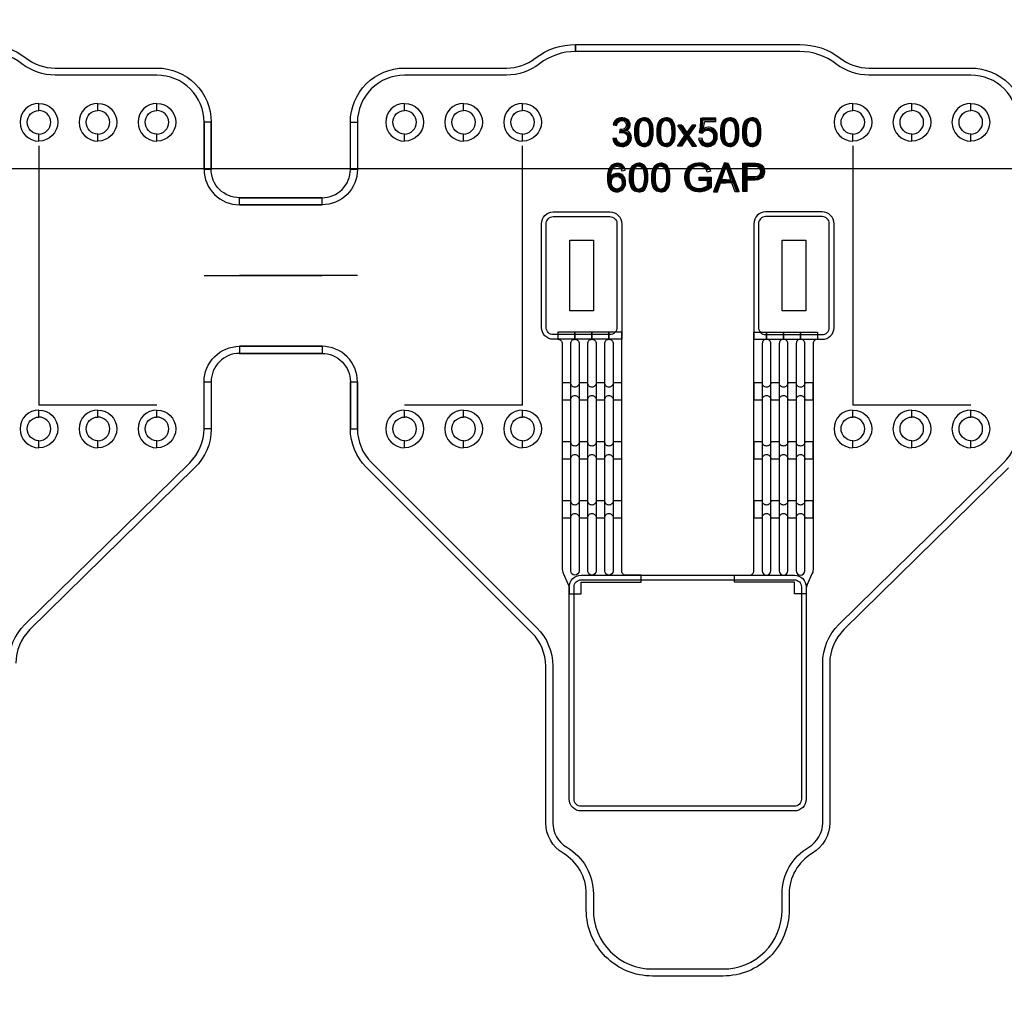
# Model space of a CAD drawing. Extents: x -63500 to 63500, y -63500 to 63500.
# Tile 28 of 256: x -25936 to -21763, y -28521 to -24367. Entities that reach past the tile are written whole.
import ezdxf

# ---------------------------------------------------------------- set-up
doc = ezdxf.new("R2010")
doc.units = 13
doc.header["$MEASUREMENT"] = 0
for name, color, linetype in [('1_Metal', 2, 'Continuous'), ('2_Electrodes', 5, 'Continuous'), ('3_Outline', 4, 'Continuous')]:
    doc.layers.add(name, color=color, linetype=linetype)
doc.styles.get("Standard").update_dxf_attribs({"font": 'arial.ttf'})

msp = doc.modelspace()

# ---------------------------------------------------------------- linework, layer by layer
for p, q in [((-25854.9, -24901.9), (-25854.9, -26001.9)), ((-23804.9, -26001.9), (-23804.9, -24901.9)), ((-22404.9, -24901.9), (-22404.9, -26001.9)), ((0, -25000), (-34000, -25000)), ((-25154.9, -25451.9), (-24654.9, -25451.9)), ((-24504.9, -25451.9), (-25004.9, -25451.9)), ((-25604.9, -26001.9), (-25854.9, -26001.9)), ((-25354.9, -26001.9), (-25604.9, -26001.9)), ((-24054.9, -26001.9), (-24304.9, -26001.9)), ((-23804.9, -26001.9), (-24054.9, -26001.9)), ((-22154.9, -26001.9), (-22404.9, -26001.9)), ((-21904.9, -26001.9), (-22154.9, -26001.9))]:
    msp.add_line(p, q)
for points in [[(-23604.9, -25601.9), (-23604.9, -25301.9), (-23504.9, -25301.9), (-23504.9, -25601.9)], [(-22704.9, -25601.9), (-22704.9, -25301.9), (-22604.9, -25301.9), (-22604.9, -25601.9)]]:
    msp.add_lwpolyline(points, close=True)
for radius in [50000, 47500, 45000]:
    msp.add_circle((0, 0), radius)
at = {"layer": '1_Metal'}
msp.add_line((-23384.9, -25721.9), (-23384.9, -25721.9), dxfattribs=at)
for points in [[(-50000, 0, 1), (50000, 0), (51000, 0, -1), (-51000, 0)], [(-23674.9, -25721.9, -0.414214), (-23724.9, -25671.9), (-23724.9, -25231.9, -0.414214), (-23674.9, -25181.9), (-23434.9, -25181.9, -0.414214), (-23384.9, -25231.9), (-23384.9, -25721.9)], [(-22534.9, -25721.9, 0.414214), (-22484.9, -25671.9), (-22484.9, -25231.9, 0.414214), (-22534.9, -25181.9), (-22774.9, -25181.9, 0.414214), (-22824.9, -25231.9), (-22824.9, -25721.9)], [(-23556.9, -26801.9), (-23556.9, -26751.9), (-23302.9, -26751.9), (-23302.9, -26721.9), (-23366.9, -26721.9, -0.414214), (-23384.9, -26703.9), (-23384.9, -25691.9), (-23438.9, -25691.9), (-23438.9, -25721.9, -0.414214), (-23420.9, -25739.9), (-23420.9, -26703.9, -1), (-23456.9, -26703.9), (-23456.9, -25739.9, -0.414214), (-23438.9, -25721.9), (-23438.9, -25721.9), (-23438.9, -25691.9), (-23510.9, -25691.9), (-23510.9, -25721.9, -0.414214), (-23492.9, -25739.9), (-23492.9, -26703.9, -1), (-23528.9, -26703.9), (-23528.9, -25739.9, -0.414214), (-23510.9, -25721.9), (-23510.9, -25721.9), (-23510.9, -25691.9), (-23582.9, -25691.9), (-23582.9, -25721.9, -0.414214), (-23564.9, -25739.9), (-23564.9, -26703.9, -1), (-23600.9, -26703.9), (-23600.9, -25739.9, -0.414214), (-23582.9, -25721.9), (-23582.9, -25721.9), (-23582.9, -25691.9), (-23654.9, -25691.9), (-23654.9, -25721.9, -0.414214), (-23636.9, -25739.9), (-23636.9, -26693.4, 0.104248), (-23632.6, -26713.6), (-23611.1, -26762.3, -0.104248), (-23606.9, -26782.5), (-23606.9, -26801.9)], [(-22652.9, -26801.9), (-22652.9, -26751.9), (-22906.9, -26751.9), (-22906.9, -26721.9), (-22842.9, -26721.9, 0.414214), (-22824.9, -26703.9), (-22824.9, -25691.9), (-22770.9, -25691.9), (-22770.9, -25721.9, 0.414214), (-22788.9, -25739.9), (-22788.9, -26703.9, 1), (-22752.9, -26703.9), (-22752.9, -25739.9, 0.414214), (-22770.9, -25721.9), (-22770.9, -25721.9), (-22770.9, -25691.9), (-22698.9, -25691.9), (-22698.9, -25721.9, 0.414214), (-22716.9, -25739.9), (-22716.9, -26703.9, 1), (-22680.9, -26703.9), (-22680.9, -25739.9, 0.414214), (-22698.9, -25721.9), (-22698.9, -25721.9), (-22698.9, -25691.9), (-22626.9, -25691.9), (-22626.9, -25721.9, 0.414214), (-22644.9, -25739.9), (-22644.9, -26703.9, 1), (-22608.9, -26703.9), (-22608.9, -25739.9, 0.414214), (-22626.9, -25721.9), (-22626.9, -25721.9), (-22626.9, -25691.9), (-22554.9, -25691.9), (-22554.9, -25721.9, 0.414214), (-22572.9, -25739.9), (-22572.9, -26693.4, -0.104248), (-22577.1, -26713.6), (-22598.6, -26762.3, 0.104248), (-22602.9, -26782.5), (-22602.9, -26801.9)], [(-23600.9, -25906.7), (-23636.9, -25906.7), (-23636.9, -25978.7), (-23600.9, -25978.7, -0.414214), (-23582.9, -25960.7), (-23582.9, -25960.7, -0.414214), (-23564.9, -25978.7), (-23528.9, -25978.7, -0.414214), (-23510.9, -25960.7), (-23510.9, -25960.7, -0.414214), (-23492.9, -25978.7), (-23456.9, -25978.7, -0.414214), (-23438.9, -25960.7), (-23438.9, -25960.7, -0.414214), (-23420.9, -25978.7), (-23384.9, -25978.7), (-23384.9, -25906.7), (-23420.9, -25906.7, -0.414214), (-23438.9, -25924.7), (-23438.9, -25924.7, -0.414214), (-23456.9, -25906.7), (-23492.9, -25906.7, -0.414214), (-23510.9, -25924.7), (-23510.9, -25924.7, -0.414214), (-23528.9, -25906.7), (-23564.9, -25906.7, -0.414214), (-23582.9, -25924.7), (-23582.9, -25924.7, -0.414214)], [(-22788.9, -25906.7), (-22824.9, -25906.7), (-22824.9, -25978.7), (-22788.9, -25978.7, -0.414214), (-22770.9, -25960.7), (-22770.9, -25960.7, -0.414214), (-22752.9, -25978.7), (-22716.9, -25978.7, -0.414214), (-22698.9, -25960.7), (-22698.9, -25960.7, -0.414214), (-22680.9, -25978.7), (-22644.9, -25978.7, -0.414214), (-22626.9, -25960.7), (-22626.9, -25960.7, -0.414214), (-22608.9, -25978.7), (-22572.9, -25978.7), (-22572.9, -25906.7), (-22608.9, -25906.7, -0.414214), (-22626.9, -25924.7), (-22626.9, -25924.7, -0.414214), (-22644.9, -25906.7), (-22680.9, -25906.7, -0.414214), (-22698.9, -25924.7), (-22698.9, -25924.7, -0.414214), (-22716.9, -25906.7), (-22752.9, -25906.7, -0.414214), (-22770.9, -25924.7), (-22770.9, -25924.7, -0.414214)], [(-23600.9, -26156.7), (-23636.9, -26156.7), (-23636.9, -26228.7), (-23600.9, -26228.7, -0.414214), (-23582.9, -26210.7), (-23582.9, -26210.7, -0.414214), (-23564.9, -26228.7), (-23528.9, -26228.7, -0.414214), (-23510.9, -26210.7), (-23510.9, -26210.7, -0.414214), (-23492.9, -26228.7), (-23456.9, -26228.7, -0.414214), (-23438.9, -26210.7), (-23438.9, -26210.7, -0.414214), (-23420.9, -26228.7), (-23384.9, -26228.7), (-23384.9, -26156.7), (-23420.9, -26156.7, -0.414214), (-23438.9, -26174.7), (-23438.9, -26174.7, -0.414214), (-23456.9, -26156.7), (-23492.9, -26156.7, -0.414214), (-23510.9, -26174.7), (-23510.9, -26174.7, -0.414214), (-23528.9, -26156.7), (-23564.9, -26156.7, -0.414214), (-23582.9, -26174.7), (-23582.9, -26174.7, -0.414214)], [(-22788.9, -26156.7), (-22824.9, -26156.7), (-22824.9, -26228.7), (-22788.9, -26228.7, -0.414214), (-22770.9, -26210.7), (-22770.9, -26210.7, -0.414214), (-22752.9, -26228.7), (-22716.9, -26228.7, -0.414214), (-22698.9, -26210.7), (-22698.9, -26210.7, -0.414214), (-22680.9, -26228.7), (-22644.9, -26228.7, -0.414214), (-22626.9, -26210.7), (-22626.9, -26210.7, -0.414214), (-22608.9, -26228.7), (-22572.9, -26228.7), (-22572.9, -26156.7), (-22608.9, -26156.7, -0.414214), (-22626.9, -26174.7), (-22626.9, -26174.7, -0.414214), (-22644.9, -26156.7), (-22680.9, -26156.7, -0.414214), (-22698.9, -26174.7), (-22698.9, -26174.7, -0.414214), (-22716.9, -26156.7), (-22752.9, -26156.7, -0.414214), (-22770.9, -26174.7), (-22770.9, -26174.7, -0.414214)], [(-23600.9, -26406.7), (-23636.9, -26406.7), (-23636.9, -26478.7), (-23600.9, -26478.7, -0.414214), (-23582.9, -26460.7), (-23582.9, -26460.7, -0.414214), (-23564.9, -26478.7), (-23528.9, -26478.7, -0.414214), (-23510.9, -26460.7), (-23510.9, -26460.7, -0.414214), (-23492.9, -26478.7), (-23456.9, -26478.7, -0.414214), (-23438.9, -26460.7), (-23438.9, -26460.7, -0.414214), (-23420.9, -26478.7), (-23384.9, -26478.7), (-23384.9, -26406.7), (-23420.9, -26406.7, -0.414214), (-23438.9, -26424.7), (-23438.9, -26424.7, -0.414214), (-23456.9, -26406.7), (-23492.9, -26406.7, -0.414214), (-23510.9, -26424.7), (-23510.9, -26424.7, -0.414214), (-23528.9, -26406.7), (-23564.9, -26406.7, -0.414214), (-23582.9, -26424.7), (-23582.9, -26424.7, -0.414214)], [(-22788.9, -26406.7), (-22824.9, -26406.7), (-22824.9, -26478.7), (-22788.9, -26478.7, -0.414214), (-22770.9, -26460.7), (-22770.9, -26460.7, -0.414214), (-22752.9, -26478.7), (-22716.9, -26478.7, -0.414214), (-22698.9, -26460.7), (-22698.9, -26460.7, -0.414214), (-22680.9, -26478.7), (-22644.9, -26478.7, -0.414214), (-22626.9, -26460.7), (-22626.9, -26460.7, -0.414214), (-22608.9, -26478.7), (-22572.9, -26478.7), (-22572.9, -26406.7), (-22608.9, -26406.7, -0.414214), (-22626.9, -26424.7), (-22626.9, -26424.7, -0.414214), (-22644.9, -26406.7), (-22680.9, -26406.7, -0.414214), (-22698.9, -26424.7), (-22698.9, -26424.7, -0.414214), (-22716.9, -26406.7), (-22752.9, -26406.7, -0.414214), (-22770.9, -26424.7), (-22770.9, -26424.7, -0.414214)], [(-22652.9, -26721.9, -0.414214), (-22602.9, -26771.9), (-22602.9, -27671.9, -0.414214), (-22652.9, -27721.9), (-23556.9, -27721.9, -0.414214), (-23606.9, -27671.9), (-23606.9, -26771.9, -0.414214), (-23556.9, -26721.9), (-22652.9, -26721.9)]]:
    msp.add_lwpolyline(points, format="xyb", close=True, dxfattribs=at)
for points in [[(-23421, -24813.2), (-23406, -24815.8), (-23402.8, -24804.7), (-23394.6, -24796.7), (-23385.2, -24794.4), (-23376.2, -24796), (-23368.1, -24802.4), (-23364.6, -24812.7), (-23367.2, -24823), (-23374.9, -24829.6), (-23384.4, -24832.6), (-23392, -24832.6), (-23393.5, -24846.1), (-23383, -24844), (-23373.5, -24846), (-23365.2, -24851.3), (-23360.5, -24859.9), (-23359.6, -24867.7), (-23360.8, -24875.6), (-23364.8, -24883), (-23371, -24888.7), (-23379.7, -24892.1), (-23388.5, -24892.1), (-23395, -24889.7), (-23401.6, -24884.2), (-23405.8, -24875.8), (-23407.6, -24868.8), (-23422.8, -24870.6), (-23419.5, -24882.9), (-23413.2, -24892.4), (-23404.1, -24900), (-23394.3, -24903.7), (-23384.8, -24904.8), (-23376.2, -24904.2), (-23365, -24900.7), (-23356.1, -24894.2), (-23349, -24886), (-23345, -24876.8), (-23343.8, -24867.5), (-23344.6, -24859.9), (-23347.6, -24851.2), (-23353.4, -24843.9), (-23359.4, -24839.9), (-23366.2, -24837.7), (-23359.5, -24833.7), (-23353.4, -24826.6), (-23350.1, -24818.2), (-23350.1, -24809.3), (-23353.3, -24799), (-23360.3, -24790.8), (-23370.9, -24784.8), (-23380.2, -24782.4), (-23388.2, -24782.4), (-23397.5, -24784.2), (-23407, -24789.1), (-23413.6, -24795.5), (-23418.1, -24803.5), (-23421, -24813.2)], [(-23290.3, -24904.2), (-23296.5, -24904.2), (-23308.3, -24900.4), (-23316.2, -24893.4), (-23322.6, -24883.6), (-23326.8, -24870.6), (-23328.7, -24857.1), (-23328.7, -24832.4), (-23327.1, -24817.3), (-23322.8, -24804.4), (-23315.5, -24792.9), (-23306.6, -24786), (-23296.6, -24782.5), (-23290.3, -24782.4), (-23290.3, -24794.4), (-23296.4, -24795.3), (-23303.2, -24799.2), (-23309.2, -24807.7), (-23312.3, -24819.1), (-23313.6, -24829), (-23314.2, -24838.7), (-23314.2, -24848.3), (-23313.7, -24857.2), (-23312.8, -24866), (-23310.7, -24875.6), (-23307.2, -24883.1), (-23301.7, -24888.8), (-23295.8, -24891.7), (-23290.3, -24892.6)], [(-23290.3, -24904.2), (-23284.1, -24904.2), (-23272.2, -24900.4), (-23264.4, -24893.4), (-23257.9, -24883.6), (-23253.7, -24870.6), (-23251.8, -24857.1), (-23251.8, -24832.4), (-23253.5, -24817.3), (-23257.7, -24804.4), (-23265, -24792.9), (-23273.9, -24786), (-23283.9, -24782.5), (-23290.3, -24782.4), (-23290.3, -24794.4), (-23284.2, -24795.3), (-23277.3, -24799.2), (-23271.3, -24807.7), (-23268.2, -24819.1), (-23266.9, -24829), (-23266.3, -24838.7), (-23266.3, -24848.3), (-23266.8, -24857.2), (-23267.8, -24866), (-23269.8, -24875.6), (-23273.4, -24883.1), (-23278.9, -24888.8), (-23284.7, -24891.7), (-23290.3, -24892.6)], [(-23196.4, -24904.2), (-23202.6, -24904.2), (-23214.5, -24900.4), (-23222.3, -24893.4), (-23228.8, -24883.6), (-23233, -24870.6), (-23234.8, -24857.1), (-23234.8, -24832.4), (-23233.2, -24817.3), (-23229, -24804.4), (-23221.7, -24792.9), (-23212.8, -24786), (-23202.7, -24782.5), (-23196.4, -24782.4), (-23196.4, -24794.4), (-23202.5, -24795.3), (-23209.4, -24799.2), (-23215.4, -24807.7), (-23218.5, -24819.1), (-23219.8, -24829), (-23220.4, -24838.7), (-23220.4, -24848.3), (-23219.9, -24857.2), (-23218.9, -24866), (-23216.9, -24875.6), (-23213.3, -24883.1), (-23207.8, -24888.8), (-23202, -24891.7), (-23196.4, -24892.6)], [(-23196.4, -24904.2), (-23190.2, -24904.2), (-23178.3, -24900.4), (-23170.5, -24893.4), (-23164.1, -24883.6), (-23159.9, -24870.6), (-23158, -24857.1), (-23158, -24832.4), (-23159.6, -24817.3), (-23163.8, -24804.4), (-23171.1, -24792.9), (-23180.1, -24786), (-23190.1, -24782.5), (-23196.4, -24782.4), (-23196.4, -24794.4), (-23190.3, -24795.3), (-23183.4, -24799.2), (-23177.5, -24807.7), (-23174.3, -24819.1), (-23173, -24829), (-23172.4, -24838.7), (-23172.4, -24848.3), (-23172.9, -24857.2), (-23173.9, -24866), (-23176, -24875.6), (-23179.5, -24883.1), (-23185, -24888.8), (-23190.8, -24891.7), (-23196.4, -24892.6)], [(-22985.1, -24798.5), (-22985.1, -24784.4), (-23044.7, -24784.4), (-23056.1, -24845.9), (-23042.9, -24848.1), (-23034.8, -24839.6), (-23024.7, -24835.9), (-23016.9, -24835.9), (-23005.2, -24840.4), (-22997.5, -24849.9), (-22995.2, -24860.1), (-22995.2, -24868.2), (-22998.3, -24879), (-23004.8, -24886.5), (-23012.7, -24891.5), (-23019.3, -24892.5), (-23026.2, -24891.9), (-23034.7, -24887.8), (-23040.4, -24880.7), (-23043.6, -24869.8), (-23059.1, -24871.2), (-23057.1, -24880.7), (-23052.8, -24889.3), (-23047.1, -24895.9), (-23038.9, -24900.9), (-23028.2, -24904.3), (-23015.5, -24904.3), (-23006.8, -24902.6), (-22997, -24897.8), (-22989.2, -24890.4), (-22983.9, -24882.2), (-22980.5, -24872.1), (-22979.5, -24861.9), (-22980.7, -24851.5), (-22984.3, -24841.6), (-22990.1, -24834.3), (-22997.6, -24828.2), (-23006.3, -24824.3), (-23014, -24823.3), (-23019.7, -24823.3), (-23025.1, -24824.1), (-23031, -24826.1), (-23039.4, -24830.7), (-23032.9, -24798.5), (-22985.1, -24798.5)], [(-22926.7, -24904.2), (-22932.9, -24904.2), (-22944.8, -24900.4), (-22952.6, -24893.4), (-22959.1, -24883.6), (-22963.3, -24870.6), (-22965.2, -24857.1), (-22965.2, -24832.4), (-22963.5, -24817.3), (-22959.3, -24804.4), (-22952, -24792.9), (-22943.1, -24786), (-22933.1, -24782.5), (-22926.7, -24782.4), (-22926.7, -24794.4), (-22932.8, -24795.3), (-22939.7, -24799.2), (-22945.7, -24807.7), (-22948.8, -24819.1), (-22950.1, -24829), (-22950.7, -24838.7), (-22950.7, -24848.3), (-22950.2, -24857.2), (-22949.2, -24866), (-22947.2, -24875.6), (-22943.6, -24883.1), (-22938.1, -24888.8), (-22932.3, -24891.7), (-22926.7, -24892.6)], [(-22926.7, -24904.2), (-22920.5, -24904.2), (-22908.6, -24900.4), (-22900.8, -24893.4), (-22894.4, -24883.6), (-22890.2, -24870.6), (-22888.3, -24857.1), (-22888.3, -24832.4), (-22889.9, -24817.3), (-22894.1, -24804.4), (-22901.5, -24792.9), (-22910.4, -24786), (-22920.4, -24782.5), (-22926.7, -24782.4), (-22926.7, -24794.4), (-22920.6, -24795.3), (-22913.8, -24799.2), (-22907.8, -24807.7), (-22904.7, -24819.1), (-22903.4, -24829), (-22902.8, -24838.7), (-22902.8, -24848.3), (-22903.3, -24857.2), (-22904.2, -24866), (-22906.3, -24875.6), (-22909.8, -24883.1), (-22915.3, -24888.8), (-22921.2, -24891.7), (-22926.7, -24892.6)], [(-22832.9, -24904.2), (-22839.1, -24904.2), (-22851, -24900.4), (-22858.8, -24893.4), (-22865.2, -24883.6), (-22869.4, -24870.6), (-22871.3, -24857.1), (-22871.3, -24832.4), (-22869.7, -24817.3), (-22865.5, -24804.4), (-22858.2, -24792.9), (-22849.2, -24786), (-22839.2, -24782.5), (-22832.9, -24782.4), (-22832.9, -24794.4), (-22839, -24795.3), (-22845.9, -24799.2), (-22851.8, -24807.7), (-22855, -24819.1), (-22856.3, -24829), (-22856.9, -24838.7), (-22856.9, -24848.3), (-22856.4, -24857.2), (-22855.4, -24866), (-22853.3, -24875.6), (-22849.8, -24883.1), (-22844.3, -24888.8), (-22838.5, -24891.7), (-22832.9, -24892.6)], [(-22832.9, -24904.2), (-22826.7, -24904.2), (-22814.8, -24900.4), (-22807, -24893.4), (-22800.6, -24883.6), (-22796.3, -24870.6), (-22794.5, -24857.1), (-22794.5, -24832.4), (-22796.1, -24817.3), (-22800.3, -24804.4), (-22807.6, -24792.9), (-22816.5, -24786), (-22826.6, -24782.5), (-22832.9, -24782.4), (-22832.9, -24794.4), (-22826.8, -24795.3), (-22819.9, -24799.2), (-22813.9, -24807.7), (-22810.8, -24819.1), (-22809.5, -24829), (-22808.9, -24838.7), (-22808.9, -24848.3), (-22809.4, -24857.2), (-22810.4, -24866), (-22812.4, -24875.6), (-22816, -24883.1), (-22821.5, -24888.8), (-22827.3, -24891.7), (-22832.9, -24892.6)], [(-23146.4, -24815.8), (-23128.4, -24815.8), (-23108.3, -24845.9), (-23108.3, -24869.3), (-23130.8, -24902.7), (-23148.6, -24902.7), (-23116.9, -24857.8), (-23146.4, -24815.8)], [(-23070.1, -24815.8), (-23088.1, -24815.8), (-23108.3, -24845.9), (-23108.3, -24869.3), (-23085.7, -24902.7), (-23067.9, -24902.7), (-23099.6, -24857.8), (-23070.1, -24815.8)], [(-23384.2, -25007.1), (-23369.9, -25005.6), (-23372.8, -24994.3), (-23379.5, -24985.5), (-23386.9, -24980.1), (-23395.7, -24977.3), (-23402.3, -24976.7), (-23407.8, -24977.1), (-23415, -24978.3), (-23423.3, -24981.8), (-23430, -24987.2), (-23436.8, -24995.9), (-23440.4, -25004.2), (-23443.3, -25014.5), (-23444.9, -25024.8), (-23445.6, -25039.7), (-23445.2, -25050.8), (-23443.8, -25061.5), (-23441.4, -25070.3), (-23437.7, -25078.5), (-23432.7, -25085.1), (-23427.1, -25089.8), (-23418.9, -25094.2), (-23411, -25096.3), (-23404.9, -25096.7), (-23399, -25096.3), (-23392.1, -25094.6), (-23385.5, -25091.6), (-23380.1, -25087.3), (-23375.3, -25081.6), (-23371.6, -25074.8), (-23369.2, -25067.7), (-23368.1, -25059.8), (-23368.1, -25052.7), (-23369.4, -25044.4), (-23371.9, -25038.1), (-23375.7, -25031.9), (-23380.6, -25026.8), (-23387.1, -25022.2), (-23393.4, -25019.7), (-23398.2, -25018.8), (-23402.6, -25018.6), (-23405.7, -25018.7), (-23409.3, -25019.2), (-23412.6, -25020), (-23417.6, -25022), (-23422.7, -25025.1), (-23426.1, -25028), (-23429.6, -25031.8), (-23431.1, -25034.1), (-23428.8, -25059.1), (-23428.8, -25054.2), (-23428.3, -25050.5), (-23427.2, -25046.4), (-23424.3, -25040.9), (-23420.3, -25036.6), (-23415.3, -25033.3), (-23408.5, -25031.4), (-23403.3, -25031.4), (-23396.7, -25032.9), (-23390.3, -25037.2), (-23386.3, -25042.4), (-23383.7, -25048.7), (-23382.8, -25055.8), (-23382.8, -25061), (-23384.3, -25068.3), (-23386.8, -25074), (-23390.9, -25079.4), (-23396, -25082.7), (-23401.3, -25084.5), (-23405.1, -25084.9), (-23410.2, -25084.2), (-23415.4, -25082.2), (-23421.1, -25078), (-23425.2, -25072.2), (-23428, -25064.9), (-23428.8, -25059.1), (-23431.1, -25034.1), (-23431.1, -25028.9), (-23430.6, -25023.2), (-23429.4, -25014.7), (-23427, -25006.8), (-23423.5, -25000.1), (-23419, -24994.8), (-23414.7, -24991.5), (-23410, -24989.3), (-23404.6, -24988.7), (-23400.1, -24989.1), (-23394.7, -24991), (-23390.1, -24994.5), (-23386.7, -24999.7), (-23384.2, -25007.1)], [(-23312.8, -25097.2), (-23319, -25097.2), (-23330.9, -25093.3), (-23338.7, -25086.4), (-23345.1, -25076.6), (-23349.3, -25063.6), (-23351.2, -25050), (-23351.2, -25025.4), (-23349.6, -25010.3), (-23345.4, -24997.4), (-23338.1, -24985.8), (-23329.1, -24978.9), (-23319.1, -24975.4), (-23312.8, -24975.3), (-23312.8, -24987.3), (-23318.9, -24988.3), (-23325.7, -24992.1), (-23331.7, -25000.6), (-23334.8, -25012), (-23336.2, -25021.9), (-23336.7, -25031.7), (-23336.7, -25041.2), (-23336.2, -25050.2), (-23335.3, -25059), (-23333.2, -25068.5), (-23329.7, -25076), (-23324.2, -25081.7), (-23318.4, -25084.7), (-23312.8, -25085.6)], [(-23312.8, -25097.2), (-23306.6, -25097.2), (-23294.7, -25093.3), (-23286.9, -25086.4), (-23280.4, -25076.6), (-23276.2, -25063.6), (-23274.4, -25050), (-23274.4, -25025.4), (-23276, -25010.3), (-23280.2, -24997.4), (-23287.5, -24985.8), (-23296.4, -24978.9), (-23306.5, -24975.4), (-23312.8, -24975.3), (-23312.8, -24987.3), (-23306.7, -24988.3), (-23299.8, -24992.1), (-23293.8, -25000.6), (-23290.7, -25012), (-23289.4, -25021.9), (-23288.8, -25031.7), (-23288.8, -25041.2), (-23289.3, -25050.2), (-23290.3, -25059), (-23292.3, -25068.5), (-23295.9, -25076), (-23301.4, -25081.7), (-23307.2, -25084.7), (-23312.8, -25085.6)], [(-23218.9, -25097.2), (-23225.1, -25097.2), (-23237, -25093.3), (-23244.8, -25086.4), (-23251.3, -25076.6), (-23255.5, -25063.6), (-23257.3, -25050), (-23257.3, -25025.4), (-23255.7, -25010.3), (-23251.5, -24997.4), (-23244.2, -24985.8), (-23235.3, -24978.9), (-23225.2, -24975.4), (-23218.9, -24975.3), (-23218.9, -24987.3), (-23225, -24988.3), (-23231.9, -24992.1), (-23237.9, -25000.6), (-23241, -25012), (-23242.3, -25021.9), (-23242.9, -25031.7), (-23242.9, -25041.2), (-23242.4, -25050.2), (-23241.4, -25059), (-23239.4, -25068.5), (-23235.8, -25076), (-23230.3, -25081.7), (-23224.5, -25084.7), (-23218.9, -25085.6)], [(-23218.9, -25097.2), (-23212.7, -25097.2), (-23200.8, -25093.3), (-23193, -25086.4), (-23186.6, -25076.6), (-23182.4, -25063.6), (-23180.5, -25050), (-23180.5, -25025.4), (-23182.1, -25010.3), (-23186.3, -24997.4), (-23193.6, -24985.8), (-23202.6, -24978.9), (-23212.6, -24975.4), (-23218.9, -24975.3), (-23218.9, -24987.3), (-23212.8, -24988.3), (-23205.9, -24992.1), (-23200, -25000.6), (-23196.8, -25012), (-23195.5, -25021.9), (-23195, -25031.7), (-23195, -25041.2), (-23195.5, -25050.2), (-23196.4, -25059), (-23198.5, -25068.5), (-23202, -25076), (-23207.5, -25081.7), (-23213.3, -25084.7), (-23218.9, -25085.6)], [(-23056.9, -25048.3), (-23056.9, -25034.3), (-23006.2, -25034.3), (-23006.2, -25078.7), (-23019.4, -25087.9), (-23033.4, -25093.8), (-23047.1, -25097.2), (-23061.7, -25097.2), (-23073.9, -25095.2), (-23086.2, -25091), (-23101.1, -25080), (-23109.5, -25068.7), (-23114.9, -25054.4), (-23116.9, -25039.9), (-23116.9, -25032.9), (-23115.5, -25020.6), (-23112.3, -25009.3), (-23106.7, -24997.9), (-23098.4, -24987.8), (-23090.9, -24982.1), (-23082.2, -24977.9), (-23071.4, -24974.7), (-23060.1, -24973.4), (-23053.4, -24973.4), (-23043.2, -24974.4), (-23033, -24977.9), (-23025.7, -24981.7), (-23019, -24987), (-23012.7, -24996.2), (-23007.8, -25009.2), (-23022.2, -25013.1), (-23025.7, -25003.5), (-23031.4, -24995.6), (-23039.2, -24990.6), (-23047.8, -24987.9), (-23056.9, -24987), (-23065.3, -24987.7), (-23074.1, -24989.7), (-23081.8, -24993.5), (-23088.4, -24998.8), (-23092.7, -25004.4), (-23097, -25012.9), (-23099.7, -25022.9), (-23100.7, -25031.2), (-23100.7, -25039.2), (-23099.3, -25050.2), (-23096.3, -25059.7), (-23090.3, -25069.4), (-23082.7, -25075.9), (-23073.9, -25080.4), (-23065.1, -25082.5), (-23057.5, -25083.2), (-23054.8, -25083.2), (-23047.5, -25082.4), (-23038.9, -25080.2), (-23030, -25076.2), (-23021.7, -25070.8), (-23021.7, -25048.3), (-23056.9, -25048.3)], [(-22941.8, -24988.3), (-22941.8, -24975.7), (-22949.9, -24975.7), (-22996, -25096.3), (-22979.1, -25096.3), (-22965.6, -25059), (-22941.8, -25059), (-22941.8, -25045.5), (-22961.2, -25045.5), (-22941.8, -24988.3)], [(-22941.8, -24988.3), (-22941.8, -24975.7), (-22933.7, -24975.7), (-22887.6, -25096.3), (-22904.5, -25096.3), (-22918, -25059), (-22941.8, -25059), (-22941.8, -25045.5), (-22922.4, -25045.5), (-22941.8, -24988.3)], [(-22870.7, -25095.8), (-22870.7, -24975.3), (-22817.9, -24975.3), (-22806.4, -24976.8), (-22798.1, -24979.1), (-22790.6, -24983.7), (-22784.1, -24991.6), (-22780.7, -24999.4), (-22779.2, -25007.2), (-22779.2, -25012.1), (-22780.5, -25021), (-22783.7, -25028.9), (-22789.9, -25036.9), (-22797.9, -25042.4), (-22807.8, -25045.3), (-22819.5, -25046.7), (-22854.7, -25046.7), (-22854.7, -25032.5), (-22820.2, -25032.5), (-22810.4, -25030.8), (-22803, -25027.5), (-22798.6, -25022.7), (-22796.1, -25016.2), (-22795.7, -25010.6), (-22796.3, -25005), (-22799.4, -24997.9), (-22804.2, -24993.2), (-22809.2, -24990.8), (-22815.7, -24989.9), (-22854.7, -24989.9), (-22854.7, -25095.8), (-22870.7, -25095.8)]]:
    msp.add_lwpolyline(points, close=True, dxfattribs=at)
at = {"layer": '2_Electrodes'}
for points in [[(47500, 0, -1), (-47500, 0), (-51000, 0, 1), (51000, 0)], [(-25154.9, -25001.9), (-25154.9, -24801.9, 0.414214), (-25354.9, -24601.9), (-25786.6, -24601.9, -0.165811), (-25927.1, -24554, 0.165811), (-26079.9, -24501.9), (-27029.9, -24501.9), (-27029.9, -24471.9), (-26079.9, -24471.9, -0.165811), (-25908.8, -24530.3, 0.165811), (-25786.6, -24571.9), (-25354.9, -24571.9, -0.414214), (-25124.9, -24801.9), (-25124.9, -25001.9)], [(-24534.9, -25001.9), (-24534.9, -24801.9, -0.414214), (-24304.9, -24571.9), (-23873.1, -24571.9, 0.165811), (-23751, -24530.3, -0.165811), (-23579.9, -24471.9), (-23579.9, -24501.9, 0.165811), (-23732.6, -24554, -0.165811), (-23873.1, -24601.9), (-24304.9, -24601.9, 0.414214), (-24504.9, -24801.9), (-24504.9, -25001.9)], [(-21704.9, -25001.9), (-21704.9, -24801.9, 0.414214), (-21904.9, -24601.9), (-22336.6, -24601.9, -0.165811), (-22477.1, -24554, 0.165811), (-22629.9, -24501.9), (-23579.9, -24501.9), (-23579.9, -24471.9), (-22629.9, -24471.9, -0.165811), (-22458.8, -24530.3, 0.165811), (-22336.6, -24571.9), (-21904.9, -24571.9, -0.414214), (-21674.9, -24801.9), (-21674.9, -25001.9)], [(-25854.9, -24721.9, 1), (-25854.9, -24881.9), (-25854.9, -24851.9, -1), (-25854.9, -24751.9)], [(-25854.9, -24721.9, -1), (-25854.9, -24881.9), (-25854.9, -24851.9, 1), (-25854.9, -24751.9)], [(-25604.9, -24721.9, 1), (-25604.9, -24881.9), (-25604.9, -24851.9, -1), (-25604.9, -24751.9)], [(-25604.9, -24721.9, -1), (-25604.9, -24881.9), (-25604.9, -24851.9, 1), (-25604.9, -24751.9)], [(-25354.9, -24721.9, 1), (-25354.9, -24881.9), (-25354.9, -24851.9, -1), (-25354.9, -24751.9)], [(-25354.9, -24721.9, -1), (-25354.9, -24881.9), (-25354.9, -24851.9, 1), (-25354.9, -24751.9)], [(-24304.9, -24721.9, 1), (-24304.9, -24881.9), (-24304.9, -24851.9, -1), (-24304.9, -24751.9)], [(-24304.9, -24721.9, -1), (-24304.9, -24881.9), (-24304.9, -24851.9, 1), (-24304.9, -24751.9)], [(-24054.9, -24721.9, 1), (-24054.9, -24881.9), (-24054.9, -24851.9, -1), (-24054.9, -24751.9)], [(-24054.9, -24721.9, -1), (-24054.9, -24881.9), (-24054.9, -24851.9, 1), (-24054.9, -24751.9)], [(-23804.9, -24721.9, 1), (-23804.9, -24881.9), (-23804.9, -24851.9, -1), (-23804.9, -24751.9)], [(-23804.9, -24721.9, -1), (-23804.9, -24881.9), (-23804.9, -24851.9, 1), (-23804.9, -24751.9)], [(-22404.9, -24721.9, 1), (-22404.9, -24881.9), (-22404.9, -24851.9, -1), (-22404.9, -24751.9)], [(-22404.9, -24721.9, -1), (-22404.9, -24881.9), (-22404.9, -24851.9, 1), (-22404.9, -24751.9)], [(-22154.9, -24721.9, 1), (-22154.9, -24881.9), (-22154.9, -24851.9, -1), (-22154.9, -24751.9)], [(-22154.9, -24721.9, -1), (-22154.9, -24881.9), (-22154.9, -24851.9, 1), (-22154.9, -24751.9)], [(-21904.9, -24721.9, 1), (-21904.9, -24881.9), (-21904.9, -24851.9, -1), (-21904.9, -24751.9)], [(-21904.9, -24721.9, -1), (-21904.9, -24881.9), (-21904.9, -24851.9, 1), (-21904.9, -24751.9)], [(-25154.9, -25001.9, 0.414214), (-25004.9, -25151.9), (-24654.9, -25151.9), (-24654.9, -25121.9), (-25004.9, -25121.9, -0.414214), (-25124.9, -25001.9), (-25124.9, -24801.9), (-25154.9, -24801.9)], [(-24504.9, -25001.9, -0.414214), (-24654.9, -25151.9), (-25004.9, -25151.9), (-25004.9, -25121.9), (-24654.9, -25121.9, 0.414214), (-24534.9, -25001.9), (-24534.9, -24801.9), (-24504.9, -24801.9)], [(-23674.9, -25701.9, -0.414214), (-23704.9, -25671.9), (-23704.9, -25231.9, -0.414214), (-23674.9, -25201.9), (-23434.9, -25201.9, -0.414214), (-23404.9, -25231.9), (-23404.9, -25671.9, -0.414214), (-23434.9, -25701.9)], [(-22534.9, -25701.9, 0.414214), (-22504.9, -25671.9), (-22504.9, -25231.9, 0.414214), (-22534.9, -25201.9), (-22774.9, -25201.9, 0.414214), (-22804.9, -25231.9), (-22804.9, -25671.9, 0.414214), (-22774.9, -25701.9)], [(-25004.9, -25751.9), (-24654.9, -25751.9), (-24654.9, -25781.9), (-25004.9, -25781.9, 0.414214), (-25124.9, -25901.9), (-25124.9, -26101.9), (-25154.9, -26101.9), (-25154.9, -25901.9, -0.414214)], [(-24654.9, -25751.9), (-25004.9, -25751.9), (-25004.9, -25781.9), (-24654.9, -25781.9, -0.414214), (-24534.9, -25901.9), (-24534.9, -26101.9), (-24504.9, -26101.9), (-24504.9, -25901.9, 0.414214)], [(-25854.9, -26021.9, 1), (-25854.9, -26181.9), (-25854.9, -26151.9, -1), (-25854.9, -26051.9)], [(-25854.9, -26021.9, -1), (-25854.9, -26181.9), (-25854.9, -26151.9, 1), (-25854.9, -26051.9)], [(-25604.9, -26021.9, 1), (-25604.9, -26181.9), (-25604.9, -26151.9, -1), (-25604.9, -26051.9)], [(-25604.9, -26021.9, -1), (-25604.9, -26181.9), (-25604.9, -26151.9, 1), (-25604.9, -26051.9)], [(-25354.9, -26021.9, 1), (-25354.9, -26181.9), (-25354.9, -26151.9, -1), (-25354.9, -26051.9)], [(-25354.9, -26021.9, -1), (-25354.9, -26181.9), (-25354.9, -26151.9, 1), (-25354.9, -26051.9)], [(-24304.9, -26021.9, 1), (-24304.9, -26181.9), (-24304.9, -26151.9, -1), (-24304.9, -26051.9)], [(-24304.9, -26021.9, -1), (-24304.9, -26181.9), (-24304.9, -26151.9, 1), (-24304.9, -26051.9)], [(-24054.9, -26021.9, 1), (-24054.9, -26181.9), (-24054.9, -26151.9, -1), (-24054.9, -26051.9)], [(-24054.9, -26021.9, -1), (-24054.9, -26181.9), (-24054.9, -26151.9, 1), (-24054.9, -26051.9)], [(-23804.9, -26021.9, 1), (-23804.9, -26181.9), (-23804.9, -26151.9, -1), (-23804.9, -26051.9)], [(-23804.9, -26021.9, -1), (-23804.9, -26181.9), (-23804.9, -26151.9, 1), (-23804.9, -26051.9)], [(-22404.9, -26021.9, 1), (-22404.9, -26181.9), (-22404.9, -26151.9, -1), (-22404.9, -26051.9)], [(-22404.9, -26021.9, -1), (-22404.9, -26181.9), (-22404.9, -26151.9, 1), (-22404.9, -26051.9)], [(-22154.9, -26021.9, 1), (-22154.9, -26181.9), (-22154.9, -26151.9, -1), (-22154.9, -26051.9)], [(-22154.9, -26021.9, -1), (-22154.9, -26181.9), (-22154.9, -26151.9, 1), (-22154.9, -26051.9)], [(-21904.9, -26021.9, 1), (-21904.9, -26181.9), (-21904.9, -26151.9, -1), (-21904.9, -26051.9)], [(-21904.9, -26021.9, -1), (-21904.9, -26181.9), (-21904.9, -26151.9, 1), (-21904.9, -26051.9)], [(-22652.9, -26741.9, -0.414214), (-22622.9, -26771.9), (-22622.9, -27671.9, -0.414214), (-22652.9, -27701.9), (-23556.9, -27701.9, -0.414214), (-23586.9, -27671.9), (-23586.9, -26771.9, -0.414214), (-23556.9, -26741.9), (-22652.9, -26741.9)]]:
    msp.add_lwpolyline(points, format="xyb", close=True, dxfattribs=at)
for points in [[(-25982.9, -27095.9, -0.201193), (-25914.1, -26931.8), (-25216, -26245.8, 0.203475), (-25154.9, -26101.9), (-25154.9, -25901.9), (-25124.9, -25901.9), (-25124.9, -26101.9, -0.203475), (-25195.1, -26267.4), (-25893.1, -26953.2, 0.201193), (-25952.9, -27095.9)], [(-21745.1, -26267.4), (-22443.1, -26953.2, 0.201193), (-22502.9, -27095.9), (-22502.9, -27771.9, -0.265291), (-22576.6, -27901.1, 0.265291), (-22674.9, -28073.3), (-22674.9, -28141.9, -0.414214), (-22954.9, -28421.9), (-23254.9, -28421.9, -0.414214), (-23534.9, -28141.9), (-23534.9, -28073.3, 0.265291), (-23633.2, -27901.1, -0.265291), (-23706.9, -27771.9), (-23706.9, -27108.1, 0.198912), (-23765.5, -26966.6), (-24467.5, -26264.6, -0.198912), (-24534.9, -26101.9), (-24534.9, -25901.9), (-24504.9, -25901.9), (-24504.9, -26101.9, 0.198912), (-24446.3, -26243.4), (-23744.2, -26945.4, -0.198912), (-23676.9, -27108.1), (-23676.9, -27771.9, 0.265291), (-23617.9, -27875.3, -0.265291), (-23504.9, -28073.3), (-23504.9, -28141.9, 0.414214), (-23254.9, -28391.9), (-22954.9, -28391.9, 0.414214), (-22704.9, -28141.9), (-22704.9, -28073.3, -0.265291), (-22591.9, -27875.3, 0.265291), (-22532.9, -27771.9), (-22532.9, -27095.9, -0.201193), (-22464.1, -26931.8), (-21766, -26245.8, 0.203475), (-21704.9, -26101.9)]]:
    msp.add_lwpolyline(points, format="xyb", dxfattribs=at)
at = {"layer": '3_Outline'}
for points in [[(47500, 0, -1), (-47500, 0), (-51000, 0, 1), (51000, 0)], [(-25154.9, -25001.9), (-25154.9, -24801.9, 0.414214), (-25354.9, -24601.9), (-25786.6, -24601.9, -0.165811), (-25927.1, -24554, 0.165811), (-26079.9, -24501.9), (-27029.9, -24501.9), (-27029.9, -24471.9), (-26079.9, -24471.9, -0.165811), (-25908.8, -24530.3, 0.165811), (-25786.6, -24571.9), (-25354.9, -24571.9, -0.414214), (-25124.9, -24801.9), (-25124.9, -25001.9)], [(-24534.9, -25001.9), (-24534.9, -24801.9, -0.414214), (-24304.9, -24571.9), (-23873.1, -24571.9, 0.165811), (-23751, -24530.3, -0.165811), (-23579.9, -24471.9), (-23579.9, -24501.9, 0.165811), (-23732.6, -24554, -0.165811), (-23873.1, -24601.9), (-24304.9, -24601.9, 0.414214), (-24504.9, -24801.9), (-24504.9, -25001.9)], [(-21704.9, -25001.9), (-21704.9, -24801.9, 0.414214), (-21904.9, -24601.9), (-22336.6, -24601.9, -0.165811), (-22477.1, -24554, 0.165811), (-22629.9, -24501.9), (-23579.9, -24501.9), (-23579.9, -24471.9), (-22629.9, -24471.9, -0.165811), (-22458.8, -24530.3, 0.165811), (-22336.6, -24571.9), (-21904.9, -24571.9, -0.414214), (-21674.9, -24801.9), (-21674.9, -25001.9)], [(-25854.9, -24721.9, 1), (-25854.9, -24881.9), (-25854.9, -24851.9, -1), (-25854.9, -24751.9)], [(-25854.9, -24721.9, -1), (-25854.9, -24881.9), (-25854.9, -24851.9, 1), (-25854.9, -24751.9)], [(-25604.9, -24721.9, 1), (-25604.9, -24881.9), (-25604.9, -24851.9, -1), (-25604.9, -24751.9)], [(-25604.9, -24721.9, -1), (-25604.9, -24881.9), (-25604.9, -24851.9, 1), (-25604.9, -24751.9)], [(-25354.9, -24721.9, 1), (-25354.9, -24881.9), (-25354.9, -24851.9, -1), (-25354.9, -24751.9)], [(-25354.9, -24721.9, -1), (-25354.9, -24881.9), (-25354.9, -24851.9, 1), (-25354.9, -24751.9)], [(-24304.9, -24721.9, 1), (-24304.9, -24881.9), (-24304.9, -24851.9, -1), (-24304.9, -24751.9)], [(-24304.9, -24721.9, -1), (-24304.9, -24881.9), (-24304.9, -24851.9, 1), (-24304.9, -24751.9)], [(-24054.9, -24721.9, 1), (-24054.9, -24881.9), (-24054.9, -24851.9, -1), (-24054.9, -24751.9)], [(-24054.9, -24721.9, -1), (-24054.9, -24881.9), (-24054.9, -24851.9, 1), (-24054.9, -24751.9)], [(-23804.9, -24721.9, 1), (-23804.9, -24881.9), (-23804.9, -24851.9, -1), (-23804.9, -24751.9)], [(-23804.9, -24721.9, -1), (-23804.9, -24881.9), (-23804.9, -24851.9, 1), (-23804.9, -24751.9)], [(-22404.9, -24721.9, 1), (-22404.9, -24881.9), (-22404.9, -24851.9, -1), (-22404.9, -24751.9)], [(-22404.9, -24721.9, -1), (-22404.9, -24881.9), (-22404.9, -24851.9, 1), (-22404.9, -24751.9)], [(-22154.9, -24721.9, 1), (-22154.9, -24881.9), (-22154.9, -24851.9, -1), (-22154.9, -24751.9)], [(-22154.9, -24721.9, -1), (-22154.9, -24881.9), (-22154.9, -24851.9, 1), (-22154.9, -24751.9)], [(-21904.9, -24721.9, 1), (-21904.9, -24881.9), (-21904.9, -24851.9, -1), (-21904.9, -24751.9)], [(-21904.9, -24721.9, -1), (-21904.9, -24881.9), (-21904.9, -24851.9, 1), (-21904.9, -24751.9)], [(-25154.9, -25001.9, 0.414214), (-25004.9, -25151.9), (-24654.9, -25151.9), (-24654.9, -25121.9), (-25004.9, -25121.9, -0.414214), (-25124.9, -25001.9), (-25124.9, -24801.9), (-25154.9, -24801.9)], [(-24504.9, -25001.9, -0.414214), (-24654.9, -25151.9), (-25004.9, -25151.9), (-25004.9, -25121.9), (-24654.9, -25121.9, 0.414214), (-24534.9, -25001.9), (-24534.9, -24801.9), (-24504.9, -24801.9)], [(-25004.9, -25751.9), (-24654.9, -25751.9), (-24654.9, -25781.9), (-25004.9, -25781.9, 0.414214), (-25124.9, -25901.9), (-25124.9, -26101.9), (-25154.9, -26101.9), (-25154.9, -25901.9, -0.414214)], [(-24654.9, -25751.9), (-25004.9, -25751.9), (-25004.9, -25781.9), (-24654.9, -25781.9, -0.414214), (-24534.9, -25901.9), (-24534.9, -26101.9), (-24504.9, -26101.9), (-24504.9, -25901.9, 0.414214)], [(-25854.9, -26021.9, 1), (-25854.9, -26181.9), (-25854.9, -26151.9, -1), (-25854.9, -26051.9)], [(-25854.9, -26021.9, -1), (-25854.9, -26181.9), (-25854.9, -26151.9, 1), (-25854.9, -26051.9)], [(-25604.9, -26021.9, 1), (-25604.9, -26181.9), (-25604.9, -26151.9, -1), (-25604.9, -26051.9)], [(-25604.9, -26021.9, -1), (-25604.9, -26181.9), (-25604.9, -26151.9, 1), (-25604.9, -26051.9)], [(-25354.9, -26021.9, 1), (-25354.9, -26181.9), (-25354.9, -26151.9, -1), (-25354.9, -26051.9)], [(-25354.9, -26021.9, -1), (-25354.9, -26181.9), (-25354.9, -26151.9, 1), (-25354.9, -26051.9)], [(-24304.9, -26021.9, 1), (-24304.9, -26181.9), (-24304.9, -26151.9, -1), (-24304.9, -26051.9)], [(-24304.9, -26021.9, -1), (-24304.9, -26181.9), (-24304.9, -26151.9, 1), (-24304.9, -26051.9)], [(-24054.9, -26021.9, 1), (-24054.9, -26181.9), (-24054.9, -26151.9, -1), (-24054.9, -26051.9)], [(-24054.9, -26021.9, -1), (-24054.9, -26181.9), (-24054.9, -26151.9, 1), (-24054.9, -26051.9)], [(-23804.9, -26021.9, 1), (-23804.9, -26181.9), (-23804.9, -26151.9, -1), (-23804.9, -26051.9)], [(-23804.9, -26021.9, -1), (-23804.9, -26181.9), (-23804.9, -26151.9, 1), (-23804.9, -26051.9)], [(-22404.9, -26021.9, 1), (-22404.9, -26181.9), (-22404.9, -26151.9, -1), (-22404.9, -26051.9)], [(-22404.9, -26021.9, -1), (-22404.9, -26181.9), (-22404.9, -26151.9, 1), (-22404.9, -26051.9)], [(-22154.9, -26021.9, 1), (-22154.9, -26181.9), (-22154.9, -26151.9, -1), (-22154.9, -26051.9)], [(-22154.9, -26021.9, -1), (-22154.9, -26181.9), (-22154.9, -26151.9, 1), (-22154.9, -26051.9)], [(-21904.9, -26021.9, 1), (-21904.9, -26181.9), (-21904.9, -26151.9, -1), (-21904.9, -26051.9)], [(-21904.9, -26021.9, -1), (-21904.9, -26181.9), (-21904.9, -26151.9, 1), (-21904.9, -26051.9)]]:
    msp.add_lwpolyline(points, format="xyb", close=True, dxfattribs=at)
for points in [[(-25982.9, -27095.9, -0.201193), (-25914.1, -26931.8), (-25216, -26245.8, 0.203475), (-25154.9, -26101.9), (-25154.9, -25901.9), (-25124.9, -25901.9), (-25124.9, -26101.9, -0.203475), (-25195.1, -26267.4), (-25893.1, -26953.2, 0.201193), (-25952.9, -27095.9)], [(-21745.1, -26267.4), (-22443.1, -26953.2, 0.201193), (-22502.9, -27095.9), (-22502.9, -27771.9, -0.265291), (-22576.6, -27901.1, 0.265291), (-22674.9, -28073.3), (-22674.9, -28141.9, -0.414214), (-22954.9, -28421.9), (-23254.9, -28421.9, -0.414214), (-23534.9, -28141.9), (-23534.9, -28073.3, 0.265291), (-23633.2, -27901.1, -0.265291), (-23706.9, -27771.9), (-23706.9, -27108.1, 0.198912), (-23765.5, -26966.6), (-24467.5, -26264.6, -0.198912), (-24534.9, -26101.9), (-24534.9, -25901.9), (-24504.9, -25901.9), (-24504.9, -26101.9, 0.198912), (-24446.3, -26243.4), (-23744.2, -26945.4, -0.198912), (-23676.9, -27108.1), (-23676.9, -27771.9, 0.265291), (-23617.9, -27875.3, -0.265291), (-23504.9, -28073.3), (-23504.9, -28141.9, 0.414214), (-23254.9, -28391.9), (-22954.9, -28391.9, 0.414214), (-22704.9, -28141.9), (-22704.9, -28073.3, -0.265291), (-22591.9, -27875.3, 0.265291), (-22532.9, -27771.9), (-22532.9, -27095.9, -0.201193), (-22464.1, -26931.8), (-21766, -26245.8, 0.203475), (-21704.9, -26101.9)]]:
    msp.add_lwpolyline(points, format="xyb", dxfattribs=at)

# ---------------------------------------------------------------- texts
for s, p in [('300x500', (-23429.5, -24902.7)), ('600 GAP', (-23452.3, -25095.5))]:
    msp.add_text(s, height=120).set_placement(p)

doc.saveas('drawing.dxf')
